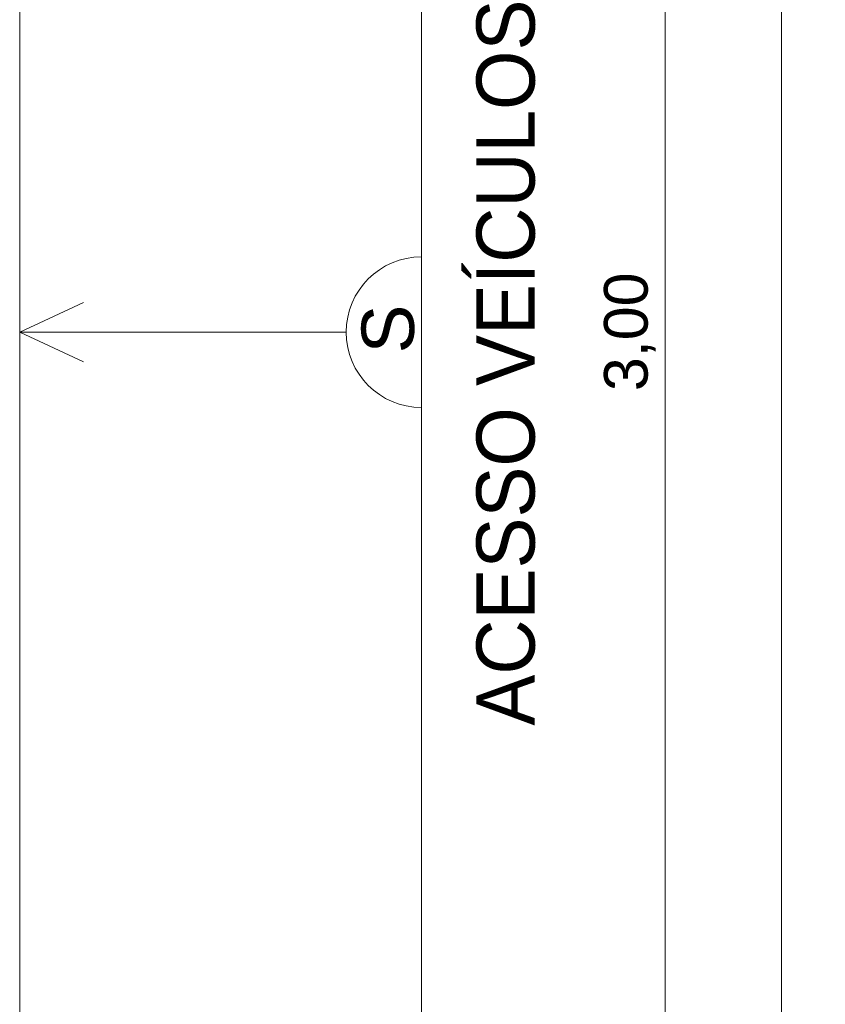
# Model space of a CAD drawing. Header units: metres. Extents: x -14.5 to 13.1, y -18.9 to 3.3.
# Tile 105 of 216: x 7.2 to 8.8, y -11.4 to -9.4. Entities that reach past the tile are written whole.
import ezdxf

# ---------------------------------------------------------------- set-up
doc = ezdxf.new("R2010")
doc.units = ezdxf.units.M
for name, color, linetype, lineweight in [('A-ANNO-DIMS', 7, 'Continuous', 9), ('A-ANNO-DIMS-58', 7, 'Continuous', 9), ('G-ANNO-TEXT', 7, 'Continuous', 9)]:
    doc.layers.add(name, color=color, linetype=linetype, lineweight=lineweight)
doc.layers.add('A-DETL', color=7, linetype='Continuous', lineweight=5, true_color=0x00a600)
doc.styles.add('Arial', font='arial.ttf', dxfattribs={"height": 0.087})
doc.styles.add('Arial_1', font='arial.ttf', dxfattribs={"height": 0.1044})
doc.styles.add('Arial_2', font='arial.ttf', dxfattribs={"height": 0.116})
doc.dimstyles.new('Com_linha__ref__contínua__-_Cor_Vermelha_Arial_1_5mm', dxfattribs={"dimscale": 0.3048, "dimtxt": 0.088763, "dimasz": 0.380577, "dimexe": 0.285433, "dimexo": 0.285433, "dimgap": 0.028543, "dimtad": 1, "dimrnd": 0.01, "dimzin": 0, "dimdsep": 46, "dimtxsty": 'Arial', "dimblk1": 'OBLIQUE', "dimblk2": 'OBLIQUE', "dimsah": 1, "dimcen": 0.09, "dimdle": 0.285433, "dimazin": 0, "dimtfac": 1, "dimtdec": 4, "dimtix": 1, "dimtmove": 0, "dimatfit": 3, "dimfxl": 1, "dimtvp": 1, "dimtolj": 1, "dimtzin": 0, "dimarcsym": 2})

# ---------------------------------------------------------------- blocks, each defined once
blk = doc.blocks.new('DIMBLOCK41-PLANTA DE COBERTURA')
at = {"layer": 'A-ANNO-DIMS-58', "color": 242, "true_color": 0xbd2b2e, "transparency": 16777216}
for p, q in [((8.4914, -8.535), (8.4334, -8.477)), ((8.4914, -8.535), (8.0934, -8.535)), ((8.4914, -8.535), (8.4914, -11.535)), ((8.4914, -8.535), (8.5494, -8.593)), ((8.4914, -8.535), (8.5784, -8.535)), ((8.4914, -11.535), (8.4334, -11.477)), ((8.4914, -11.535), (8.0934, -11.535)), ((8.4914, -11.535), (8.5494, -11.593)), ((8.4914, -11.535), (8.5784, -11.535))]:
    blk.add_line(p, q, dxfattribs=at)
at = {"layer": 'A-ANNO-DIMS-58', "color": 0, "transparency": 16777216, "insert": (8.3698, -10.1525), "char_height": 0.087, "width": 0.281855, "attachment_point": 1, "rotation": 90, "line_spacing_factor": 0.941778, "style": 'Arial'}
blk.add_mtext('3,00', dxfattribs=at)
blk = doc.blocks.new('_Oblique')
at = {"color": 0, "linetype": 'ByBlock', "lineweight": -2}
blk.add_line((-0.5, -0.5), (0.5, 0.5), dxfattribs=at)
blk = doc.blocks.new('DIMBLOCK43-PLANTA DE COBERTURA')
at = {"layer": 'A-ANNO-DIMS-58', "color": 242, "true_color": 0xbd2b2e, "transparency": 16777216}
for p, q in [((8.7234, -8.148), (8.7234, -18.322)), ((8.7234, -8.235), (8.6654, -8.177)), ((8.7234, -8.235), (8.0934, -8.235)), ((8.7234, -8.235), (8.7814, -8.293)), ((8.7234, -8.235), (8.8104, -8.235)), ((8.7234, -18.235), (8.6654, -18.177)), ((8.7234, -18.235), (8.0934, -18.235)), ((8.7234, -18.235), (8.7814, -18.293)), ((8.7234, -18.235), (8.8104, -18.235))]:
    blk.add_line(p, q, dxfattribs=at)
at = {"layer": 'A-ANNO-DIMS-58', "color": 0, "transparency": 16777216, "insert": (8.6018, -13.3859), "char_height": 0.087, "width": 0.362151, "attachment_point": 1, "rotation": 90, "line_spacing_factor": 0.941778, "style": 'Arial'}
blk.add_mtext('10,00', dxfattribs=at)

msp = doc.modelspace()

# ---------------------------------------------------------------- linework, layer by layer
at = {"layer": 'A-DETL', "color": 9, "true_color": 0xc0c0c0}
for p, q in [((7.2064, -18.235), (7.2064, -8.235)), ((8.0064, -18.235), (8.0064, -8.235)), ((7.2064, -10.035), (7.3333, -9.9759)), ((7.2064, -10.035), (7.3333, -10.0942)), ((7.8564, -10.035), (7.2064, -10.035))]:
    msp.add_line(p, q, dxfattribs=at)
msp.add_arc((8.0064, -10.035), 0.15, 90, 270, dxfattribs=at)

# ---------------------------------------------------------------- texts
at = {"layer": 'G-ANNO-TEXT', "attachment_point": 1, "rotation": 90}
for s, insert, char_height, width, style in [('ACESSO VEÍCULOS', (8.1158, -10.819), 0.116, 1.906413, 'Arial_2'), ('S', (7.8871, -10.0774), 0.1044, 0.116245, 'Arial_1')]:
    msp.add_mtext(s, dxfattribs=dict(at, insert=insert, char_height=char_height, width=width, style=style))

# ---------------------------------------------------------------- dimensions: what is measured, and where the dimension line sits
at = {"layer": 'A-ANNO-DIMS', "color": 242, "true_color": 0xbd2b2e}
for base, p1, p2, override, picture, middle in [((8.7234, -18.235), (8.0064, -8.235), (8.0064, -18.235), {"dimpost": '<>', "dimfxl": 10}, 'DIMBLOCK43-PLANTA DE COBERTURA', (8.6703, -13.235)), ((8.4914, -11.535), (8.0064, -8.535), (8.0064, -11.535), {"dimpost": '<>', "dimfxl": 3}, 'DIMBLOCK41-PLANTA DE COBERTURA', (8.4383, -10.035))]:
    dim = msp.add_linear_dim(base=base, p1=p1, p2=p2, angle=90, dimstyle='Com_linha__ref__contínua__-_Cor_Vermelha_Arial_1_5mm', override=override, dxfattribs=at)
    dim.commit()
    dim.dimension.update_dxf_attribs({"geometry": picture, "text_midpoint": middle})

doc.saveas('drawing.dxf')
